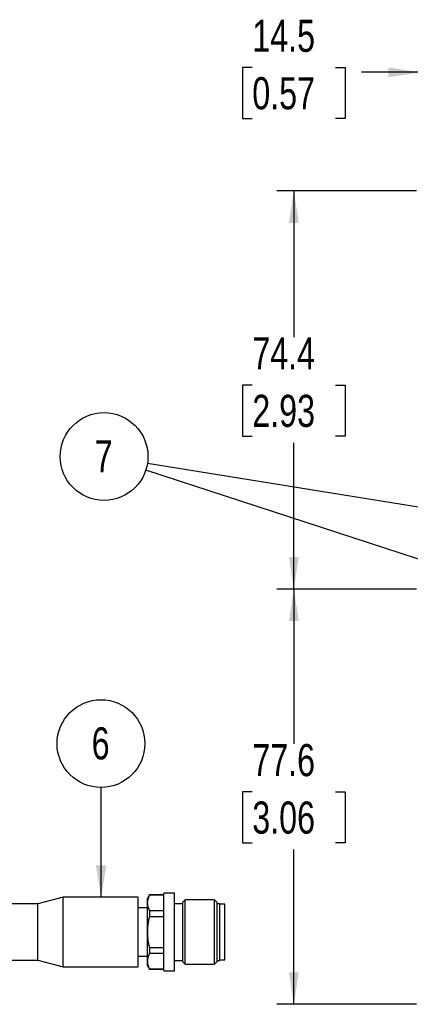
# Model space of a CAD drawing. Header units: millimetres. Extents: x 0 to 864, y 0 to 559.
# Tile 36 of 56: x 440 to 513, y 137 to 321. Entities that reach past the tile are written whole.
import ezdxf

# ---------------------------------------------------------------- set-up
doc = ezdxf.new("R2010")
doc.units = ezdxf.units.MM
doc.layers.add('DIMENSIONS', color=140, linetype='Continuous', lineweight=25)
doc.layers.add('TEXT', color=140, linetype='Continuous', lineweight=25)
doc.styles.add('SLDTEXTSTYLE0', font='TXT', dxfattribs={"width": 0.75})
doc.dimstyles.new('SLDDIMSTYLE1', dxfattribs={"dimtxt": 6, "dimasz": 6, "dimexe": 0, "dimexo": 0.0625, "dimgap": 1.5, "dimtad": 0, "dimtih": 1, "dimtoh": 1, "dimdec": 1, "dimrnd": 1e-09, "dimzin": 12, "dimdsep": 46, "dimtxsty": 'SLDTEXTSTYLE0', "dimsah": 1, "dimcen": 0.09, "dimadec": 0, "dimazin": 3, "dimtfac": 1, "dimtdec": 1, "dimtofl": 0, "dimtmove": 0, "dimatfit": 3, "dimfxl": 0, "dimfrac": 2, "dimtolj": 1, "dimtzin": 12, "dimarcsym": 0})
doc.dimstyles.new('SLDDIMSTYLE2', dxfattribs={"dimtxt": 6, "dimasz": 6, "dimexe": 0, "dimexo": 0.0625, "dimgap": 1.5, "dimtad": 0, "dimtih": 1, "dimtoh": 1, "dimdec": 1, "dimrnd": 1e-09, "dimzin": 12, "dimdsep": 46, "dimtxsty": 'SLDTEXTSTYLE0', "dimsah": 1, "dimcen": 0.09, "dimadec": 0, "dimazin": 3, "dimtfac": 1, "dimtdec": 1, "dimtmove": 0, "dimatfit": 0, "dimfxl": 0, "dimfrac": 2, "dimtolj": 1, "dimtzin": 12, "dimarcsym": 0})
doc.dimstyles.new('SLDDIMSTYLE3', dxfattribs={"dimtxt": 0.18, "dimasz": 6, "dimexe": 0, "dimexo": 0.0625, "dimgap": 0, "dimtad": 0, "dimtih": 1, "dimtoh": 1, "dimdec": 0, "dimrnd": 1e-09, "dimzin": 0, "dimdsep": 46, "dimtxsty": 'Standard', "dimsah": 1, "dimcen": 0.09, "dimadec": 0, "dimazin": 0, "dimtfac": 6, "dimtdec": 0, "dimtofl": 0, "dimtmove": 0, "dimatfit": 3, "dimfxl": 0, "dimfrac": 2, "dimtolj": 1, "dimtzin": 0, "dimarcsym": 0})

# ---------------------------------------------------------------- blocks, each defined once
blk = doc.blocks.new('SW_NOTE_0_9')
at = {"layer": 'TEXT', "color": 0}
blk.add_circle((-0.01, 8.2), 8.2, dxfattribs=at)
at = {"layer": 'TEXT', "color": 0, "insert": (-0.07, 11.25), "char_height": 6, "attachment_point": 2, "style": 'SLDTEXTSTYLE0'}
blk.add_mtext('6', dxfattribs=at)
blk = doc.blocks.new('_D_15')
at = {"layer": 'DIMENSIONS'}
for p, q in [((514.86, 174.99), (514.86, 314.55)), ((529.36, 221.28), (529.36, 314.55)), ((483.46, 312.26), (481.64, 312.26)), ((481.64, 312.26), (481.64, 302.73)), ((498.98, 312.26), (500.81, 312.26)), ((500.81, 312.26), (500.81, 302.73)), ((514.86, 311.38), (503.85, 311.38)), ((529.36, 311.38), (540.9, 311.38)), ((481.64, 302.73), (483.46, 302.73)), ((500.81, 302.73), (498.98, 302.73))]:
    blk.add_line(p, q, dxfattribs=at)
for points in [[(514.86, 311.38), (508.86, 312.3), (508.86, 310.45)], [(529.36, 311.38), (535.36, 310.45), (535.36, 312.3)]]:
    blk.add_solid(points, dxfattribs=at)
at = {"layer": 'DIMENSIONS', "char_height": 6, "attachment_point": 1, "style": 'SLDTEXTSTYLE0'}
for s, insert in [('14.5', (483.46, 321.21)), ('0.57', (483.46, 310.47))]:
    blk.add_mtext(s, dxfattribs=dict(at, insert=insert))
blk = doc.blocks.new('_D_17')
at = {"layer": 'DIMENSIONS'}
for p, q in [((514.11, 214.82), (488.05, 214.82)), ((491.22, 214.82), (491.22, 185.88)), ((522.9, 214.82), (515.61, 214.82)), ((483.46, 176.91), (481.64, 176.91)), ((481.64, 176.91), (481.64, 167.38)), ((498.98, 176.91), (500.81, 176.91)), ((500.81, 176.91), (500.81, 167.38)), ((481.64, 167.38), (483.46, 167.38)), ((491.22, 137.22), (491.22, 166.16)), ((500.81, 167.38), (498.98, 167.38)), ((514.11, 137.22), (488.05, 137.22)), ((519.66, 137.22), (515.61, 137.22))]:
    blk.add_line(p, q, dxfattribs=at)
for points in [[(491.22, 214.82), (490.3, 208.82), (492.15, 208.82)], [(491.22, 137.22), (492.15, 143.22), (490.3, 143.22)]]:
    blk.add_solid(points, dxfattribs=at)
at = {"layer": 'DIMENSIONS', "char_height": 6, "attachment_point": 1, "style": 'SLDTEXTSTYLE0'}
for s, insert in [('77.6', (483.46, 185.86)), ('3.06', (483.46, 175.12))]:
    blk.add_mtext(s, dxfattribs=dict(at, insert=insert))
blk = doc.blocks.new('_D_18')
at = {"layer": 'DIMENSIONS'}
for p, q in [((514.11, 289.22), (488.05, 289.22)), ((491.22, 289.22), (491.22, 261.88)), ((517.37, 289.22), (515.61, 289.22)), ((483.46, 252.91), (481.64, 252.91)), ((481.64, 252.91), (481.64, 243.38)), ((498.98, 252.91), (500.81, 252.91)), ((500.81, 252.91), (500.81, 243.38)), ((481.64, 243.38), (483.46, 243.38)), ((500.81, 243.38), (498.98, 243.38)), ((491.22, 214.82), (491.22, 242.16)), ((514.11, 214.82), (488.05, 214.82)), ((522.9, 214.82), (515.61, 214.82))]:
    blk.add_line(p, q, dxfattribs=at)
for points in [[(491.22, 289.22), (490.3, 283.22), (492.15, 283.22)], [(491.22, 214.82), (492.15, 220.82), (490.3, 220.82)]]:
    blk.add_solid(points, dxfattribs=at)
at = {"layer": 'DIMENSIONS', "char_height": 6, "attachment_point": 1, "style": 'SLDTEXTSTYLE0'}
for s, insert in [('74.4', (483.46, 261.86)), ('2.93', (483.46, 251.12))]:
    blk.add_mtext(s, dxfattribs=dict(at, insert=insert))
blk = doc.blocks.new('SW_NOTE_0_10')
at = {"layer": 'TEXT', "color": 0}
blk.add_circle((-7.79, 2.54), 8.2, dxfattribs=at)
at = {"layer": 'TEXT', "color": 0, "insert": (-7.85, 5.6), "char_height": 6, "attachment_point": 2, "style": 'SLDTEXTSTYLE0'}
blk.add_mtext('7', dxfattribs=at)
blk = doc.blocks.new('SW_NOTE_0_11')
at = {"layer": 'TEXT', "color": 0}
blk.add_circle((-8.09, 1.31), 8.2, dxfattribs=at)
at = {"layer": 'TEXT', "color": 0, "insert": (-8.15, 4.36), "char_height": 6, "attachment_point": 2, "style": 'SLDTEXTSTYLE0'}
blk.add_mtext('7', dxfattribs=at)

msp = doc.modelspace()

# ---------------------------------------------------------------- linework, layer by layer
for p, q in [((448.12, 157.22), (443.42, 155.97)), ((462.12, 157.22), (448.12, 157.22)), ((448.12, 144.22), (448.12, 157.22)), ((462.12, 144.22), (462.12, 157.22)), ((464.29, 157.65), (463.92, 157.02)), ((463.92, 156.18), (463.92, 157.02)), ((466.92, 157.65), (464.29, 157.65)), ((464.29, 157.65), (464.29, 157.62)), ((466.92, 157.62), (464.29, 157.62)), ((468.92, 157.97), (466.92, 157.97)), ((466.92, 143.47), (466.92, 157.97)), ((468.92, 143.47), (468.92, 157.97)), ((470.92, 156.72), (470.42, 156.22)), ((476.42, 156.72), (470.92, 156.72)), ((470.92, 144.72), (470.92, 156.72)), ((476.92, 156.22), (476.42, 156.72)), ((476.42, 144.72), (476.42, 156.72)), ((443.42, 155.97), (429.62, 155.97)), ((443.42, 145.47), (443.42, 155.97)), ((463.92, 155.22), (462.12, 155.22)), ((463.92, 150.72), (463.92, 156.18)), ((464.29, 154.74), (464.29, 153.6)), ((464.29, 154.74), (466.92, 154.74)), ((470.42, 156.02), (468.92, 156.02)), ((470.42, 156.22), (470.42, 145.22)), ((476.92, 145.22), (476.92, 156.22)), ((477.42, 156.02), (476.92, 156.02)), ((477.42, 145.42), (477.42, 156.02)), ((478.32, 155.92), (477.42, 155.92)), ((478.32, 145.52), (478.32, 155.92)), ((466.92, 153.6), (464.29, 153.6)), ((463.92, 145.27), (463.92, 150.72)), ((464.29, 147.85), (464.29, 146.7)), ((464.29, 147.85), (466.92, 147.85)), ((429.62, 145.47), (443.42, 145.47)), ((443.42, 145.47), (448.12, 144.22)), ((462.12, 146.22), (463.92, 146.22)), ((466.92, 146.7), (464.29, 146.7)), ((468.92, 145.42), (470.42, 145.42)), ((476.92, 145.42), (477.42, 145.42)), ((477.42, 145.52), (478.32, 145.52)), ((448.12, 144.22), (462.12, 144.22)), ((463.92, 144.42), (463.92, 145.27)), ((463.92, 144.42), (464.29, 143.8)), ((464.29, 143.83), (466.92, 143.83)), ((464.29, 143.83), (464.29, 143.8)), ((464.29, 143.8), (466.92, 143.8)), ((470.42, 145.22), (470.92, 144.72)), ((470.92, 144.72), (476.42, 144.72)), ((476.42, 144.72), (476.92, 145.22)), ((466.92, 143.47), (468.92, 143.47))]:
    msp.add_line(p, q)
for points, knots in [([(463.92, 156.18), (463.93, 156.34), (463.94, 156.58), (464.02, 156.9), (464.11, 157.22), (464.21, 157.46), (464.29, 157.62)], [0, 0, 0, 0, 0.321994, 0.486067, 0.650919, 1, 1, 1, 1]), ([(464.29, 154.74), (464.23, 154.86), (464.13, 155.09), (464.01, 155.45), (463.94, 155.81), (463.93, 156.06), (463.92, 156.18)], [0, 0, 0, 0, 0.256414, 0.5069218, 0.7545022, 1, 1, 1, 1]), ([(463.92, 150.72), (463.93, 150.96), (463.94, 151.44), (464.01, 152.16), (464.12, 152.88), (464.23, 153.36), (464.29, 153.6)], [0, 0, 0, 0, 0.24764, 0.496315, 0.747777, 1, 1, 1, 1]), ([(464.29, 147.85), (464.23, 148.08), (464.13, 148.55), (464.01, 149.27), (463.94, 149.99), (463.93, 150.48), (463.92, 150.72)], [0, 0, 0, 0, 0.248001, 0.49667, 0.747813, 1, 1, 1, 1]), ([(463.92, 145.27), (463.93, 145.39), (463.94, 145.63), (464.01, 145.99), (464.13, 146.35), (464.23, 146.59), (464.29, 146.7)], [0, 0, 0, 0, 0.24106, 0.486103, 0.739281, 1, 1, 1, 1]), ([(464.29, 143.83), (464.18, 144.06), (463.98, 144.52), (463.94, 145.02), (463.92, 145.27)], [0, 0, 0, 0, 0.507149, 1, 1, 1, 1])]:
    msp.add_open_spline(points, degree=3, knots=knots)

# ---------------------------------------------------------------- block references
at = {"layer": 'TEXT'}
for name, p in [('SW_NOTE_0_10', (463.57, 237.04)), ('SW_NOTE_0_11', (463.87, 238.27)), ('SW_NOTE_0_9', (455.21, 177.74))]:
    msp.add_blockref(name, p, dxfattribs=at)

# ---------------------------------------------------------------- dimensions: what is measured, and where the dimension line sits
at = {"layer": 'DIMENSIONS'}
for base, p1, p2, angle, dimstyle, picture, middle in [((514.86, 311.38), (529.36, 220.01), (514.86, 173.72), 0, 'SLDDIMSTYLE2', '_D_15', (491.22, 311.38)), ((491.22, 289.22), (524.17, 214.82), (518.64, 289.22), 90, 'SLDDIMSTYLE1', '_D_18', (491.22, 252.02)), ((491.22, 137.22), (524.17, 214.82), (520.93, 137.22), 90, 'SLDDIMSTYLE1', '_D_17', (491.22, 176.02))]:
    dim = msp.add_linear_dim(base=base, p1=p1, p2=p2, angle=angle, dimstyle=dimstyle, dxfattribs=at)
    dim.commit()
    dim.dimension.update_dxf_attribs({"geometry": picture, "text_midpoint": middle, "dimtype": 160})

# ---------------------------------------------------------------- leaders
at = {"layer": 'TEXT'}
for points in [[(600.15, 216.28), (463.87, 238.27)], [(527.15, 216.28), (463.57, 237.04)], [(455.24, 157.22), (455.21, 177.74)]]:
    msp.add_leader(points, dimstyle='SLDDIMSTYLE3', dxfattribs=at)

doc.saveas('drawing.dxf')
